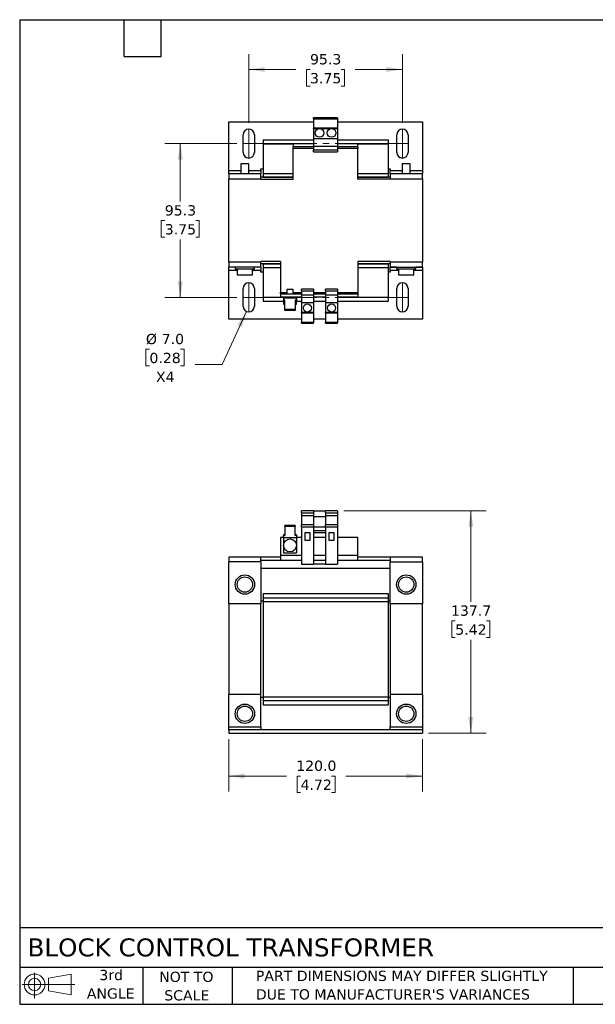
# Model space of a CAD drawing. Header units: millimetres. Extents: x 19 to 819, y 19 to 629.
# Tile 1 of 2: x 19 to 376, y 19 to 629. Entities that reach past the tile are written whole.
import ezdxf

# ---------------------------------------------------------------- set-up
doc = ezdxf.new("R2010")
doc.units = ezdxf.units.MM
doc.header["$LTSCALE"] = 3
doc.linetypes.add('SLD-Center', pattern=[19.05, 15.24, -1.27, 1.27, -1.27])
doc.linetypes.add('SLD-Solid', pattern=[0])
doc.layers.add('TEXT', color=140, linetype='SLD-Solid', lineweight=25)
doc.styles.add('SLDTEXTSTYLE0', font='VERDANA.TTF')
doc.dimstyles.new('SLDDIMSTYLE0', dxfattribs={"dimtxt": 6.474023, "dimasz": 9.906, "dimexe": 0, "dimexo": 0.0625, "dimgap": 1.618506, "dimtad": 0, "dimtih": 1, "dimtoh": 1, "dimrnd": 1e-09, "dimzin": 4, "dimdsep": 46, "dimtxsty": 'SLDTEXTSTYLE0', "dimsah": 1, "dimcen": 0.09, "dimadec": 0, "dimazin": 1, "dimtfac": 1, "dimtofl": 0, "dimtmove": 0, "dimatfit": 3, "dimfxl": 0, "dimfrac": 2, "dimtolj": 1, "dimtzin": 12, "dimarcsym": 0})
doc.dimstyles.new('SLDDIMSTYLE1', dxfattribs={"dimtxt": 6.474023, "dimasz": 9.906, "dimexe": 0, "dimexo": 0.0625, "dimgap": 1.618506, "dimtad": 0, "dimtih": 1, "dimtoh": 1, "dimrnd": 1e-09, "dimzin": 12, "dimdsep": 46, "dimtxsty": 'SLDTEXTSTYLE0', "dimsah": 1, "dimcen": 0.09, "dimadec": 0, "dimazin": 3, "dimtfac": 1, "dimtofl": 0, "dimtmove": 0, "dimatfit": 3, "dimfxl": 0, "dimfrac": 2, "dimtolj": 1, "dimtzin": 12, "dimarcsym": 0})
doc.dimstyles.new('SLDDIMSTYLE3', dxfattribs={"dimtxt": 6.474023, "dimasz": 9.906, "dimexe": 0, "dimexo": 0.0625, "dimgap": 1.618506, "dimtad": 0, "dimtih": 1, "dimtoh": 1, "dimrnd": 1e-09, "dimzin": 4, "dimdsep": 46, "dimtxsty": 'SLDTEXTSTYLE0', "dimsah": 1, "dimcen": 0, "dimadec": 0, "dimazin": 1, "dimtfac": 1, "dimtofl": 0, "dimtmove": 0, "dimatfit": 3, "dimfxl": 0, "dimfrac": 2, "dimtolj": 1, "dimtzin": 12, "dimarcsym": 0})

# ---------------------------------------------------------------- blocks, each defined once
blk = doc.blocks.new('Block11')
at = {"color": 7, "linetype": 'SLD-Solid', "lineweight": 18}
for p, q in [((7.77, 15.93), (7.77, 0)), ((16.44, 12.5), (30.53, 15.1)), ((16.44, 4.79), (16.44, 12.5)), ((30.53, 15.1), (30.53, 2.19)), ((0, 8.65), (32.62, 8.65)), ((16.44, 4.79), (30.53, 2.19))]:
    blk.add_line(p, q, dxfattribs=at)
for radius in [6.45, 3.86]:
    blk.add_circle((7.77, 8.65), radius, dxfattribs=at)
blk = doc.blocks.new('Block12')
at = {"color": 7, "linetype": 'Continuous'}
blk.add_blockref('Block11', (0, 0), dxfattribs=at)
blk = doc.blocks.new('_D')
at = {"color": 7, "linetype": 'SLD-Solid', "lineweight": 0}
for p, q in [((148.56, 183.13), (148.56, 150.88)), ((268.56, 183.13), (268.56, 150.88)), ((148.56, 160.4), (184.28, 160.4)), ((193.06, 160.4), (190.88, 160.4)), ((190.88, 160.4), (190.88, 150.11)), ((212.29, 160.4), (214.47, 160.4)), ((214.47, 160.4), (214.47, 150.11)), ((268.56, 160.4), (221.07, 160.4)), ((190.88, 150.11), (193.06, 150.11)), ((214.47, 150.11), (212.29, 150.11))]:
    blk.add_line(p, q, dxfattribs=at)
at = {"color": 7, "linetype": 'SLD-Solid', "lineweight": 18}
for points in [[(148.56, 160.4), (158.46, 158.88), (158.46, 161.93)], [(268.56, 160.4), (258.65, 161.93), (258.65, 158.88)]]:
    blk.add_solid(points, dxfattribs=at)
at = {"color": 7, "linetype": 'SLD-Solid', "lineweight": 18, "char_height": 6.35, "attachment_point": 1, "style": 'SLDTEXTSTYLE0'}
for s, insert in [('120.0', (190.36, 169.92)), ('4.72', (193.06, 158.18))]:
    blk.add_mtext(s, dxfattribs=dict(at, insert=insert))
blk = doc.blocks.new('_D_1')
at = {"color": 7, "linetype": 'SLD-Solid', "lineweight": 0}
for p, q in [((219.87, 324.64), (308.08, 324.64)), ((298.56, 324.64), (298.56, 268.2)), ((288.94, 256.46), (286.76, 256.46)), ((286.76, 256.46), (286.76, 246.17)), ((308.18, 256.46), (310.35, 256.46)), ((310.35, 256.46), (310.35, 246.17)), ((286.76, 246.17), (288.94, 246.17)), ((298.56, 186.94), (298.56, 244.72)), ((310.35, 246.17), (308.18, 246.17)), ((272.37, 186.94), (308.08, 186.94))]:
    blk.add_line(p, q, dxfattribs=at)
at = {"color": 7, "linetype": 'SLD-Solid', "lineweight": 18}
for points in [[(298.56, 324.64), (297.03, 314.73), (300.08, 314.73)], [(298.56, 186.94), (300.08, 196.85), (297.03, 196.85)]]:
    blk.add_solid(points, dxfattribs=at)
at = {"color": 7, "linetype": 'SLD-Solid', "lineweight": 18, "char_height": 6.35, "attachment_point": 1, "style": 'SLDTEXTSTYLE0'}
for s, insert in [('137.7', (286.25, 265.97)), ('5.42', (288.94, 254.24))]:
    blk.add_mtext(s, dxfattribs=dict(at, insert=insert))
blk = doc.blocks.new('_D_6')
at = {"color": 7, "linetype": 'SLD-Solid', "lineweight": 0}
for p, q in [((160.93, 564.77), (160.93, 607.36)), ((256.18, 564.77), (256.18, 607.36)), ((160.93, 597.84), (190.16, 597.84)), ((198.94, 597.84), (196.76, 597.84)), ((196.76, 597.84), (196.76, 587.55)), ((218.18, 597.84), (220.35, 597.84)), ((220.35, 597.84), (220.35, 587.55)), ((256.18, 597.84), (226.95, 597.84)), ((196.76, 587.55), (198.94, 587.55)), ((220.35, 587.55), (218.18, 587.55))]:
    blk.add_line(p, q, dxfattribs=at)
at = {"color": 7, "linetype": 'SLD-Solid', "lineweight": 18}
for points in [[(160.93, 597.84), (170.84, 596.31), (170.84, 599.36)], [(256.18, 597.84), (246.28, 599.36), (246.28, 596.31)]]:
    blk.add_solid(points, dxfattribs=at)
at = {"color": 7, "linetype": 'SLD-Solid', "lineweight": 18, "char_height": 6.35, "attachment_point": 1, "style": 'SLDTEXTSTYLE0'}
for s, insert in [('95.3', (198.94, 607.35)), ('3.75', (198.94, 595.61))]:
    blk.add_mtext(s, dxfattribs=dict(at, insert=insert))
blk = doc.blocks.new('_D_7')
at = {"color": 7, "linetype": 'SLD-Solid', "lineweight": 0}
for p, q in [((153.62, 551.96), (109.03, 551.96)), ((118.56, 551.96), (118.56, 516)), ((108.94, 504.26), (106.76, 504.26)), ((106.76, 504.26), (106.76, 493.97)), ((128.18, 504.26), (130.35, 504.26)), ((130.35, 504.26), (130.35, 493.97)), ((106.76, 493.97), (108.94, 493.97)), ((130.35, 493.97), (128.18, 493.97)), ((118.56, 456.71), (118.56, 492.52)), ((153.62, 456.71), (109.03, 456.71))]:
    blk.add_line(p, q, dxfattribs=at)
at = {"color": 7, "linetype": 'SLD-Solid', "lineweight": 18}
for points in [[(118.56, 551.96), (117.03, 542.06), (120.08, 542.06)], [(118.56, 456.71), (120.08, 466.62), (117.03, 466.62)]]:
    blk.add_solid(points, dxfattribs=at)
at = {"color": 7, "linetype": 'SLD-Solid', "lineweight": 18, "char_height": 6.35, "attachment_point": 1, "style": 'SLDTEXTSTYLE0'}
for s, insert in [('95.3', (108.94, 513.78)), ('3.75', (108.94, 502.04))]:
    blk.add_mtext(s, dxfattribs=dict(at, insert=insert))
blk = doc.blocks.new('_D_8')
at = {"color": 7, "linetype": 'SLD-Solid', "lineweight": 0}
for p, q in [((159.48, 448.03), (144.47, 415.22)), ((99.45, 424.62), (97.27, 424.62)), ((97.27, 424.62), (97.27, 414.33)), ((118.69, 424.62), (120.86, 424.62)), ((120.86, 424.62), (120.86, 414.33)), ((144.47, 415.22), (127.8, 415.22)), ((97.27, 414.33), (99.45, 414.33)), ((120.86, 414.33), (118.69, 414.33))]:
    blk.add_line(p, q, dxfattribs=at)
at = {"color": 7, "linetype": 'SLD-Solid', "lineweight": 18}
blk.add_solid([(159.48, 448.03), (153.97, 439.66), (156.74, 438.39)], dxfattribs=at)
at = {"color": 7, "linetype": 'SLD-Solid', "lineweight": 18, "char_height": 6.35, "attachment_point": 1, "style": 'SLDTEXTSTYLE0'}
for s, insert in [('%%c', (97.25, 434.14)), ('7.0', (107.03, 434.14)), ('0.28', (99.45, 422.4)), ('X4', (103.48, 410.66))]:
    blk.add_mtext(s, dxfattribs=dict(at, insert=insert))

msp = doc.modelspace()

# ---------------------------------------------------------------- linework, layer by layer
for p, q in [((216.058, 567.838), (201.058, 567.838)), ((201.058, 567.234), (201.058, 567.838)), ((201.058, 567.234), (216.058, 567.234)), ((201.058, 567.234), (201.058, 561.588)), ((216.058, 567.838), (216.058, 567.234)), ((216.058, 567.234), (216.058, 561.588)), ((148.558, 565.338), (201.058, 565.338)), ((148.558, 535.338), (148.558, 565.338)), ((216.058, 561.588), (201.058, 561.588)), ((201.058, 561.359), (201.058, 561.588)), ((201.058, 561.359), (216.058, 561.359)), ((201.058, 561.359), (201.058, 555.188)), ((216.058, 565.338), (268.558, 565.338)), ((216.058, 561.588), (216.058, 561.359)), ((216.058, 561.359), (216.058, 555.188)), ((268.558, 565.338), (268.558, 535.338)), ((157.433, 546.463), (157.433, 557.463)), ((164.433, 557.463), (164.433, 546.463)), ((201.058, 555.188), (216.058, 555.188)), ((201.058, 555.188), (201.058, 550.338)), ((216.058, 555.188), (216.058, 550.338)), ((252.683, 546.463), (252.683, 557.463)), ((259.683, 557.463), (259.683, 546.463)), ((169.808, 554.238), (201.058, 554.238)), ((169.808, 554.238), (169.808, 551.738)), ((169.808, 551.738), (188.558, 551.738)), ((169.808, 551.738), (169.808, 533.438)), ((188.558, 551.838), (188.558, 549.838)), ((201.058, 551.838), (188.558, 551.838)), ((201.058, 549.838), (188.558, 549.838)), ((188.558, 548.838), (188.558, 549.838)), ((201.058, 548.838), (188.558, 548.838)), ((188.558, 529.838), (188.558, 548.838)), ((201.058, 550.338), (216.058, 550.338)), ((201.058, 550.338), (201.058, 547.838)), ((216.058, 554.238), (247.308, 554.238)), ((228.558, 551.838), (216.058, 551.838)), ((216.058, 550.338), (216.058, 547.838)), ((228.558, 549.838), (216.058, 549.838)), ((228.558, 548.838), (216.058, 548.838)), ((228.558, 549.838), (228.558, 551.838)), ((228.558, 551.738), (247.308, 551.738)), ((228.558, 549.838), (228.558, 548.838)), ((228.558, 529.838), (228.558, 548.838)), ((247.308, 554.238), (247.308, 551.738)), ((247.308, 551.738), (247.308, 533.438)), ((216.058, 547.838), (201.058, 547.838)), ((201.058, 546.855), (201.058, 547.838)), ((201.058, 546.855), (216.058, 546.855)), ((216.058, 547.838), (216.058, 546.855)), ((156.058, 539.488), (156.058, 533.188)), ((158.558, 539.488), (156.058, 539.488)), ((161.058, 539.488), (158.558, 539.488)), ((161.058, 533.188), (161.058, 539.488)), ((256.058, 539.488), (256.058, 533.188)), ((258.558, 539.488), (256.058, 539.488)), ((261.058, 539.488), (258.558, 539.488)), ((261.058, 533.188), (261.058, 539.488)), ((148.558, 533.338), (148.558, 535.338)), ((148.558, 535.338), (156.058, 535.338)), ((148.558, 533.338), (156.058, 533.338)), ((148.558, 533.188), (148.558, 533.338)), ((168.558, 533.188), (148.558, 533.188)), ((148.558, 533.188), (148.558, 530.188)), ((161.058, 535.338), (168.558, 535.338)), ((161.058, 533.338), (168.558, 533.338)), ((168.558, 536.338), (169.808, 536.338)), ((168.558, 535.338), (168.558, 536.338)), ((168.558, 535.338), (168.558, 533.338)), ((168.558, 533.188), (168.558, 533.338)), ((168.558, 530.188), (168.558, 533.188)), ((188.558, 531.088), (168.558, 531.088)), ((169.808, 533.438), (188.558, 533.438)), ((169.808, 533.438), (169.808, 531.238)), ((169.808, 531.238), (188.558, 531.238)), ((169.808, 531.238), (169.808, 531.088)), ((228.558, 533.438), (247.308, 533.438)), ((228.558, 531.238), (247.308, 531.238)), ((248.558, 531.088), (228.558, 531.088)), ((247.308, 536.338), (248.558, 536.338)), ((247.308, 533.438), (247.308, 531.238)), ((247.308, 531.238), (247.308, 531.088)), ((248.558, 536.338), (248.558, 535.338)), ((248.558, 533.338), (248.558, 535.338)), ((248.558, 535.338), (256.058, 535.338)), ((248.558, 533.338), (256.058, 533.338)), ((248.558, 533.188), (248.558, 533.338)), ((268.558, 533.188), (248.558, 533.188)), ((248.558, 533.188), (248.558, 530.188)), ((261.058, 535.338), (268.558, 535.338)), ((261.058, 533.338), (268.558, 533.338)), ((268.558, 535.338), (268.558, 533.338)), ((268.558, 533.338), (268.558, 533.188)), ((268.558, 530.188), (268.558, 533.188)), ((148.558, 478.488), (148.558, 530.188)), ((148.558, 530.188), (168.558, 530.188)), ((168.558, 530.188), (168.558, 529.838)), ((168.558, 529.838), (188.558, 529.838)), ((248.558, 529.838), (228.558, 529.838)), ((248.558, 530.188), (248.558, 529.838)), ((248.558, 530.188), (268.558, 530.188)), ((268.558, 530.188), (268.558, 478.488)), ((168.558, 478.488), (148.558, 478.488)), ((148.558, 478.488), (148.558, 475.488)), ((180.558, 478.838), (168.558, 478.838)), ((168.558, 478.488), (168.558, 478.838)), ((168.558, 475.488), (168.558, 478.488)), ((180.558, 477.588), (168.558, 477.588)), ((169.808, 477.588), (169.808, 477.438)), ((169.808, 477.438), (180.558, 477.438)), ((169.808, 477.438), (169.808, 475.238)), ((180.558, 478.838), (180.558, 459.838)), ((248.558, 478.838), (228.558, 478.838)), ((228.558, 478.838), (228.558, 459.838)), ((248.558, 477.588), (228.558, 477.588)), ((228.558, 477.438), (247.308, 477.438)), ((247.308, 477.588), (247.308, 477.438)), ((247.308, 477.438), (247.308, 475.238)), ((248.558, 478.488), (248.558, 478.838)), ((268.558, 478.488), (248.558, 478.488)), ((248.558, 478.488), (248.558, 475.488)), ((268.558, 475.488), (268.558, 478.488)), ((168.558, 475.488), (148.558, 475.488)), ((148.558, 475.338), (148.558, 475.488)), ((152.558, 475.338), (148.558, 475.338)), ((148.558, 473.338), (148.558, 475.338)), ((148.558, 443.338), (148.558, 473.338)), ((153.808, 473.338), (148.558, 473.338)), ((152.558, 475.488), (152.558, 474.488)), ((152.558, 474.488), (152.558, 474.338)), ((152.558, 474.488), (164.558, 474.488)), ((152.558, 474.338), (153.808, 474.338)), ((153.808, 474.488), (153.808, 470.788)), ((153.808, 470.788), (153.808, 470.638)), ((153.808, 470.788), (158.558, 470.788)), ((153.808, 470.638), (158.558, 470.638)), ((158.558, 470.788), (163.308, 470.788)), ((158.558, 470.638), (163.308, 470.638)), ((163.308, 470.788), (163.308, 474.488)), ((163.308, 474.338), (164.558, 474.338)), ((168.558, 473.338), (163.308, 473.338)), ((163.308, 470.638), (163.308, 470.788)), ((164.558, 474.488), (164.558, 475.488)), ((168.558, 475.338), (164.558, 475.338)), ((164.558, 474.338), (164.558, 474.488)), ((168.558, 475.338), (168.558, 475.488)), ((168.558, 475.338), (168.558, 473.338)), ((168.558, 472.338), (168.558, 473.338)), ((169.808, 472.338), (168.558, 472.338)), ((169.808, 475.238), (180.558, 475.238)), ((169.808, 475.238), (169.808, 456.938)), ((228.558, 475.238), (247.308, 475.238)), ((247.308, 475.238), (247.308, 456.938)), ((248.558, 472.338), (247.308, 472.338)), ((248.558, 475.488), (268.558, 475.488)), ((248.558, 475.488), (248.558, 475.338)), ((252.558, 475.338), (248.558, 475.338)), ((248.558, 473.338), (248.558, 475.338)), ((248.558, 473.338), (248.558, 472.338)), ((253.808, 473.338), (248.558, 473.338)), ((252.558, 475.488), (252.558, 474.488)), ((252.558, 474.488), (252.558, 474.338)), ((252.558, 474.488), (264.558, 474.488)), ((252.558, 474.338), (253.808, 474.338)), ((253.808, 474.488), (253.808, 470.788)), ((253.808, 470.788), (253.808, 470.638)), ((253.808, 470.788), (258.558, 470.788)), ((253.808, 470.638), (258.558, 470.638)), ((258.558, 470.788), (263.308, 470.788)), ((258.558, 470.638), (263.308, 470.638)), ((263.308, 470.788), (263.308, 474.488)), ((263.308, 474.338), (264.558, 474.338)), ((268.558, 473.338), (263.308, 473.338)), ((263.308, 470.638), (263.308, 470.788)), ((264.558, 474.488), (264.558, 475.488)), ((268.558, 475.338), (264.558, 475.338)), ((264.558, 474.338), (264.558, 474.488)), ((268.558, 475.488), (268.558, 475.338)), ((268.558, 475.338), (268.558, 473.338)), ((268.558, 473.338), (268.558, 443.338)), ((157.433, 451.213), (157.433, 462.213)), ((164.433, 462.213), (164.433, 451.213)), ((180.558, 458.838), (180.558, 459.838)), ((180.558, 459.838), (184.558, 459.838)), ((180.558, 458.838), (193.558, 458.838)), ((180.558, 458.838), (180.558, 456.838)), ((184.558, 461.538), (184.558, 458.838)), ((186.558, 461.538), (184.558, 461.538)), ((188.558, 461.538), (186.558, 461.538)), ((188.558, 458.838), (188.558, 461.538)), ((188.558, 459.838), (193.558, 459.838)), ((201.058, 461.821), (193.558, 461.821)), ((193.558, 460.838), (193.558, 461.821)), ((193.558, 460.838), (201.058, 460.838)), ((193.558, 460.838), (193.558, 458.338)), ((193.558, 458.338), (201.058, 458.338)), ((193.558, 458.338), (193.558, 453.488)), ((201.058, 461.821), (201.058, 460.838)), ((201.058, 460.838), (201.058, 458.338)), ((201.058, 459.838), (208.558, 459.838)), ((201.058, 458.838), (208.558, 458.838)), ((201.058, 458.338), (201.058, 453.488)), ((216.058, 461.821), (208.558, 461.821)), ((208.558, 460.838), (208.558, 461.821)), ((208.558, 460.838), (216.058, 460.838)), ((208.558, 460.838), (208.558, 458.338)), ((208.558, 458.338), (216.058, 458.338)), ((208.558, 458.338), (208.558, 453.488)), ((216.058, 461.821), (216.058, 460.838)), ((216.058, 460.838), (216.058, 458.338)), ((216.058, 459.838), (228.558, 459.838)), ((216.058, 458.838), (228.558, 458.838)), ((216.058, 458.338), (216.058, 453.488)), ((228.558, 459.838), (228.558, 458.838)), ((228.558, 458.838), (228.558, 456.838)), ((252.683, 451.213), (252.683, 462.213)), ((259.683, 462.213), (259.683, 451.213)), ((169.808, 456.938), (180.558, 456.938)), ((169.808, 456.938), (169.808, 454.438)), ((169.808, 454.438), (182.558, 454.438)), ((193.558, 456.838), (180.558, 456.838)), ((182.558, 456.838), (182.558, 456.338)), ((182.558, 456.338), (182.558, 454.924)), ((190.558, 456.338), (182.558, 456.338)), ((183.408, 454.924), (182.558, 454.924)), ((182.558, 454.924), (182.558, 454.358)), ((182.558, 454.358), (182.558, 452.438)), ((182.558, 454.358), (183.408, 454.358)), ((182.558, 452.438), (183.408, 452.438)), ((183.408, 449.267), (183.408, 454.924)), ((190.558, 454.924), (189.708, 454.924)), ((189.708, 454.924), (189.708, 449.267)), ((190.558, 454.358), (189.708, 454.358)), ((189.708, 452.438), (190.558, 452.438)), ((190.558, 456.338), (190.558, 456.838)), ((190.558, 456.338), (190.558, 454.924)), ((190.558, 454.924), (190.558, 454.358)), ((190.558, 454.438), (193.558, 454.438)), ((190.558, 452.438), (190.558, 454.358)), ((193.558, 453.488), (201.058, 453.488)), ((193.558, 453.488), (193.558, 447.317)), ((208.558, 456.838), (201.058, 456.838)), ((201.058, 454.438), (208.558, 454.438)), ((201.058, 453.488), (201.058, 447.317)), ((208.558, 453.488), (216.058, 453.488)), ((208.558, 453.488), (208.558, 447.317)), ((228.558, 456.838), (216.058, 456.838)), ((216.058, 454.438), (247.308, 454.438)), ((216.058, 453.488), (216.058, 447.317)), ((228.558, 456.938), (247.308, 456.938)), ((247.308, 456.938), (247.308, 454.438)), ((189.708, 449.267), (183.408, 449.267)), ((183.408, 448.701), (183.408, 449.267)), ((189.708, 448.701), (183.408, 448.701)), ((189.708, 449.267), (189.708, 448.701)), ((201.058, 447.317), (193.558, 447.317)), ((193.558, 447.088), (193.558, 447.317)), ((193.558, 447.088), (201.058, 447.088)), ((193.558, 447.088), (193.558, 441.442)), ((201.058, 447.317), (201.058, 447.088)), ((201.058, 447.088), (201.058, 441.442)), ((216.058, 447.317), (208.558, 447.317)), ((208.558, 447.088), (208.558, 447.317)), ((208.558, 447.088), (216.058, 447.088)), ((208.558, 447.088), (208.558, 441.442)), ((216.058, 447.317), (216.058, 447.088)), ((216.058, 447.088), (216.058, 441.442)), ((193.558, 443.338), (148.558, 443.338)), ((193.558, 441.442), (201.058, 441.442)), ((193.558, 440.838), (193.558, 441.442)), ((193.558, 440.838), (201.058, 440.838)), ((208.558, 443.338), (201.058, 443.338)), ((201.058, 441.442), (201.058, 440.838)), ((208.558, 441.442), (216.058, 441.442)), ((208.558, 440.838), (208.558, 441.442)), ((208.558, 440.838), (216.058, 440.838)), ((268.558, 443.338), (216.058, 443.338)), ((216.058, 441.442), (216.058, 440.838)), ((201.058, 324.641), (193.558, 324.641)), ((193.558, 323.341), (193.558, 324.641)), ((193.558, 323.341), (201.058, 323.341)), ((193.558, 323.341), (193.558, 321.486)), ((201.058, 324.641), (201.058, 323.341)), ((201.058, 324.641), (208.558, 324.641)), ((201.058, 323.341), (201.058, 321.486)), ((216.058, 324.641), (208.558, 324.641)), ((208.558, 323.341), (208.558, 324.641)), ((208.558, 323.341), (216.058, 323.341)), ((208.558, 323.341), (208.558, 321.486)), ((216.058, 324.641), (216.058, 323.341)), ((216.058, 323.341), (216.058, 321.486)), ((201.058, 321.486), (193.558, 321.486)), ((193.558, 321.486), (193.558, 315.827)), ((201.058, 321.486), (201.058, 315.827)), ((201.058, 321.141), (208.558, 321.141)), ((216.058, 321.486), (208.558, 321.486)), ((208.558, 321.486), (208.558, 315.827)), ((216.058, 321.486), (216.058, 315.827)), ((183.408, 314.896), (183.408, 315.462)), ((189.708, 315.462), (183.408, 315.462)), ((189.708, 314.896), (183.408, 314.896)), ((183.408, 314.896), (183.408, 309.239)), ((189.708, 315.462), (189.708, 314.896)), ((189.708, 309.239), (189.708, 314.896)), ((201.058, 315.827), (193.558, 315.827)), ((193.558, 314.627), (193.558, 315.827)), ((193.558, 314.627), (193.558, 291.527)), ((193.558, 314.627), (201.058, 314.627)), ((198.958, 310.941), (195.658, 310.941)), ((195.658, 310.941), (195.658, 306.441)), ((198.958, 306.441), (198.958, 310.941)), ((201.058, 315.827), (201.058, 314.627)), ((201.058, 314.627), (201.058, 291.527)), ((201.058, 314.586), (208.558, 314.586)), ((208.558, 312.141), (201.058, 312.141)), ((201.058, 311.158), (208.558, 311.158)), ((216.058, 315.827), (208.558, 315.827)), ((208.558, 314.627), (208.558, 315.827)), ((208.558, 314.627), (216.058, 314.627)), ((208.558, 314.627), (208.558, 291.527)), ((213.958, 310.941), (210.658, 310.941)), ((210.658, 310.941), (210.658, 306.441)), ((213.958, 306.441), (213.958, 310.941)), ((216.058, 315.827), (216.058, 314.627)), ((216.058, 314.627), (216.058, 291.527)), ((180.558, 308.141), (180.558, 296.941)), ((182.558, 308.141), (180.558, 308.141)), ((182.558, 309.805), (182.558, 309.239)), ((183.408, 309.805), (182.558, 309.805)), ((182.558, 308.059), (182.558, 309.239)), ((182.558, 309.239), (183.408, 309.239)), ((182.558, 308.059), (190.558, 308.059)), ((182.558, 308.059), (182.558, 303.141)), ((190.558, 309.805), (189.708, 309.805)), ((190.558, 309.239), (189.708, 309.239)), ((190.558, 309.805), (190.558, 309.239)), ((190.558, 309.239), (190.558, 308.059)), ((193.558, 308.141), (190.558, 308.141)), ((190.558, 308.059), (190.558, 303.141)), ((195.658, 306.441), (198.958, 306.441)), ((208.558, 308.141), (201.058, 308.141)), ((210.658, 306.441), (213.958, 306.441)), ((228.558, 308.141), (216.058, 308.141)), ((228.558, 296.941), (228.558, 308.141)), ((182.558, 303.141), (182.558, 298.641)), ((190.558, 303.141), (190.558, 298.641)), ((148.558, 295.941), (148.558, 292.941)), ((168.558, 295.941), (148.558, 295.941)), ((168.558, 292.941), (148.558, 292.941)), ((148.558, 266.941), (148.558, 292.941)), ((168.558, 292.941), (168.558, 295.941)), ((180.558, 295.941), (168.558, 295.941)), ((168.558, 293.941), (180.558, 293.941)), ((168.558, 292.941), (168.558, 266.941)), ((193.558, 296.941), (180.558, 296.941)), ((180.558, 296.941), (180.558, 293.941)), ((180.558, 293.941), (193.558, 293.941)), ((182.558, 298.641), (190.558, 298.641)), ((208.558, 296.941), (201.058, 296.941)), ((201.058, 293.941), (208.558, 293.941)), ((228.558, 296.941), (216.058, 296.941)), ((216.058, 293.941), (228.558, 293.941)), ((228.558, 293.941), (228.558, 296.941)), ((248.558, 295.941), (228.558, 295.941)), ((228.558, 293.941), (248.558, 293.941)), ((248.558, 295.941), (248.558, 292.941)), ((268.558, 295.941), (248.558, 295.941)), ((248.558, 292.941), (268.558, 292.941)), ((248.558, 266.941), (248.558, 292.941)), ((268.558, 292.941), (268.558, 295.941)), ((268.558, 292.941), (268.558, 266.941)), ((248.558, 288.941), (168.558, 288.941)), ((193.558, 291.527), (201.058, 291.527)), ((208.558, 291.527), (201.058, 291.527)), ((208.558, 291.527), (216.058, 291.527)), ((168.558, 268.94), (169.808, 268.94)), ((169.808, 273.44), (247.308, 273.44)), ((169.808, 273.44), (169.808, 270.74)), ((169.808, 270.74), (247.308, 270.74)), ((169.808, 270.74), (169.808, 268.44)), ((169.808, 268.44), (169.808, 209.44)), ((169.808, 268.44), (247.308, 268.44)), ((247.308, 273.44), (247.308, 270.74)), ((247.308, 270.74), (247.308, 268.44)), ((247.308, 268.94), (248.558, 268.94)), ((247.308, 268.44), (247.308, 209.44)), ((168.558, 266.941), (148.558, 266.941)), ((148.558, 266.941), (148.558, 210.94)), ((168.558, 210.94), (168.558, 266.941)), ((268.558, 266.941), (248.558, 266.941)), ((248.558, 266.941), (248.558, 210.94)), ((268.558, 210.94), (268.558, 266.941)), ((168.558, 210.94), (148.558, 210.94)), ((148.558, 190.94), (148.558, 210.94)), ((168.558, 190.94), (168.558, 210.94)), ((169.808, 208.94), (168.558, 208.94)), ((169.808, 209.44), (247.308, 209.44)), ((169.808, 209.44), (169.808, 207.14)), ((247.308, 209.44), (247.308, 207.14)), ((248.558, 208.94), (247.308, 208.94)), ((268.558, 210.94), (248.558, 210.94)), ((248.558, 210.94), (248.558, 190.94)), ((268.558, 210.94), (268.558, 190.94)), ((169.808, 207.14), (247.308, 207.14)), ((169.808, 207.14), (169.808, 204.44)), ((169.808, 204.44), (247.308, 204.44)), ((247.308, 207.14), (247.308, 204.44)), ((148.558, 190.94), (168.558, 190.94)), ((148.558, 188.94), (148.558, 190.94)), ((168.558, 190.94), (168.558, 188.94)), ((248.558, 190.94), (268.558, 190.94)), ((248.558, 188.94), (248.558, 190.94)), ((268.558, 190.94), (268.558, 188.94)), ((148.558, 188.94), (148.558, 186.94)), ((268.558, 188.94), (148.558, 188.94)), ((148.558, 186.94), (268.558, 186.94)), ((268.558, 188.94), (268.558, 186.94))]:
    msp.add_line(p, q)
at = {"color": 7, "linetype": 'SLD-Center', "lineweight": 18}
for p, q in [((160.933, 560.963), (160.933, 542.963)), ((256.183, 560.963), (256.183, 542.963)), ((157.433, 551.963), (259.683, 551.963)), ((160.933, 465.713), (160.933, 447.713)), ((256.183, 465.713), (256.183, 447.713)), ((157.433, 456.713), (259.683, 456.713))]:
    msp.add_line(p, q, dxfattribs=at)
for centre, radius in [((204.808, 558.538), 2.7), ((212.308, 558.538), 2.7), ((197.308, 450.138), 2.5), ((212.308, 450.138), 2.5), ((186.558, 303.141), 4), ((158.558, 278.941), 6), ((158.558, 278.941), 4.75), ((258.558, 278.941), 6), ((258.558, 278.941), 4.75), ((158.558, 198.94), 6), ((158.558, 198.94), 4.75), ((258.558, 198.94), 6), ((258.558, 198.94), 4.75)]:
    msp.add_circle(centre, radius)
for centre, start, end in [((160.933, 557.463), 0, 180), ((256.183, 557.463), 0, 180), ((160.933, 546.463), 180, 0), ((256.183, 546.463), 180, 0), ((160.933, 462.213), 0, 180), ((256.183, 462.213), 0, 180), ((160.933, 451.213), 180, 0), ((256.183, 451.213), 180, 0)]:
    msp.add_arc(centre, 3.5, start, end)
at = {"layer": 'TEXT'}
for p, q in [((19.05, 628.65), (819.15, 628.65)), ((19.05, 628.65), (19.05, 19.05)), ((83.82, 605.79), (83.82, 628.65)), ((106.68, 605.79), (106.68, 628.65)), ((83.82, 605.79), (106.68, 605.79)), ((819.15, 66.378), (19.05, 66.378)), ((819.15, 41.91), (19.05, 41.91)), ((95.25, 41.91), (95.25, 19.05)), ((150.635, 41.91), (150.635, 19.05)), ((361.939, 41.91), (361.939, 19.05)), ((19.05, 19.05), (819.15, 19.05))]:
    msp.add_line(p, q, dxfattribs=at)

# ---------------------------------------------------------------- block references
msp.add_blockref('Block12', (20.514, 22.662), dxfattribs=at)

# ---------------------------------------------------------------- texts
at = {"layer": 'TEXT', "style": 'SLDTEXTSTYLE0'}
for s, insert, char_height, attachment_point in [('BLOCK CONTROL TRANSFORMER', (23.897, 59.834), 11.1125, 1), ('3rd', (75.74, 40.381), 6.35, 2), ('NOT TO', (122.305, 39.258), 6.35, 2), ('PART DIMENSIONS MAY DIFFER SLIGHTLY ', (165.358, 39.842), 6.35, 1), ('ANGLE', (75.447, 28.915), 6.35, 2), ('SCALE', (122.594, 27.791), 6.35, 2), ("DUE TO MANUFACTURER'S VARIANCES", (165.358, 28.376), 6.35, 1)]:
    msp.add_mtext(s, dxfattribs=dict(at, insert=insert, char_height=char_height, attachment_point=attachment_point))

# ---------------------------------------------------------------- dimensions: what is measured, and where the dimension line sits
at = {"color": 7, "linetype": 'SLD-Solid', "lineweight": 18}
for base, p1, p2, dimstyle, picture, middle in [((256.183, 597.838), (160.933, 560.963), (256.183, 560.963), 'SLDDIMSTYLE1', '_D_6', (208.558, 597.838)), ((268.558, 160.402), (148.558, 186.94), (268.558, 186.94), 'SLDDIMSTYLE0', '_D', (202.675, 160.402))]:
    dim = msp.add_linear_dim(base=base, p1=p1, p2=p2, dimstyle=dimstyle, dxfattribs=at)
    dim.commit()
    dim.dimension.update_dxf_attribs({"geometry": picture, "text_midpoint": middle, "dimtype": 160})
for base, p1, p2, picture, middle in [((118.558, 456.713), (157.433, 551.963), (157.433, 456.713), '_D_7', (118.558, 504.261)), ((298.558, 324.641), (268.558, 186.94), (216.058, 324.641), '_D_1', (298.558, 256.459))]:
    dim = msp.add_linear_dim(base=base, p1=p1, p2=p2, angle=90, dimstyle='SLDDIMSTYLE1', dxfattribs=at)
    dim.commit()
    dim.dimension.update_dxf_attribs({"geometry": picture, "text_midpoint": middle, "dimtype": 160})
dim = msp.add_diameter_dim_2p(p1=(162.389, 454.396), p2=(159.477, 448.03), text='<>\\PX4', dimstyle='SLDDIMSTYLE3', dxfattribs=at)
dim.commit()
dim.dimension.update_dxf_attribs({"geometry": '_D_8', "text_midpoint": (109.067, 418.566), "dimtype": 163})

doc.saveas('drawing.dxf')
